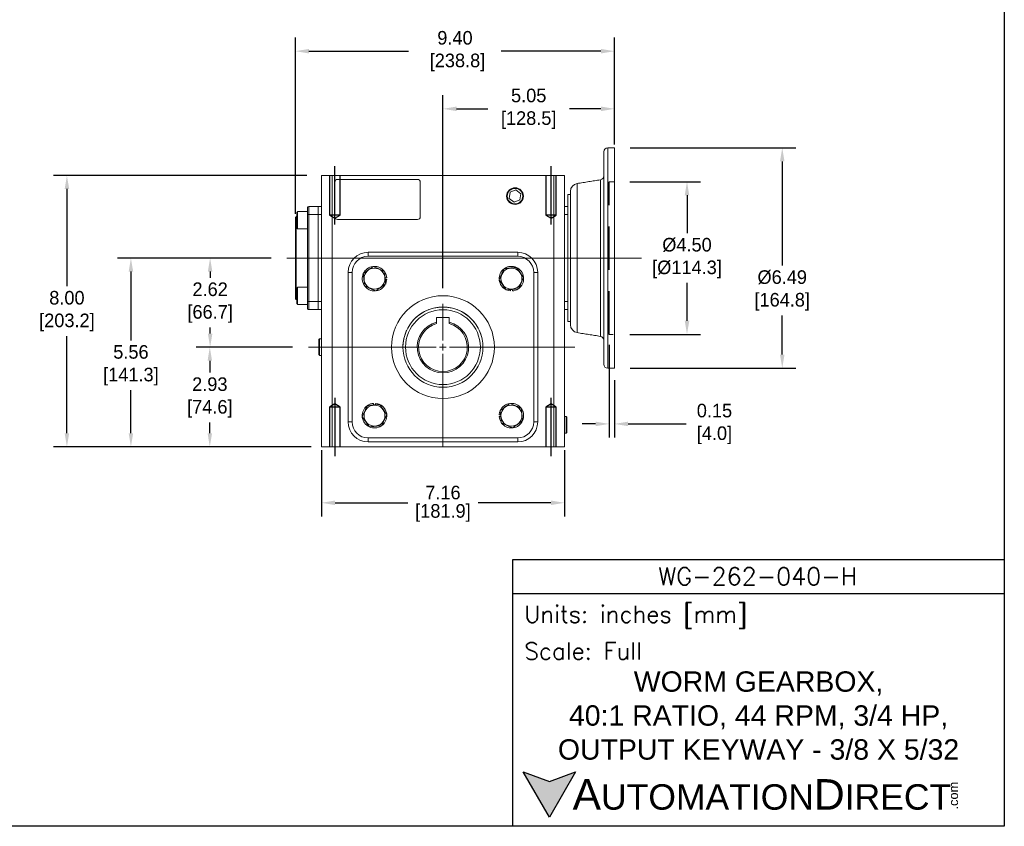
# Model space of a CAD drawing. Header units: inches. Extents: x 443.4 to 496, y 31.6 to 70.7.
# Tile 2 of 3: x 467 to 496, y 31.6 to 55.3. Entities that reach past the tile are written whole.
import ezdxf

# ---------------------------------------------------------------- set-up
doc = ezdxf.new("R2010")
doc.units = ezdxf.units.IN
doc.header["$MEASUREMENT"] = 0
doc.linetypes.add('CENTERX2', pattern=[20.32, 12.7, -2.54, 2.54, -2.54])
doc.linetypes.add('HIDDEN', pattern=[1.905, 1.27, -0.635])
for name, color, linetype in [('CENTER', 40, 'CENTERX2'), ('HIDDEN', 102, 'HIDDEN'), ('Text', 140, 'Continuous')]:
    doc.layers.add(name, color=color, linetype=linetype)
doc.layers.add('DIMENSIONS', color=140, linetype='Continuous', lineweight=15)
doc.styles.add('\\M+2ABAC\\M+2A6A11', font='txt')
doc.styles.add('ROMANS', font='romans.shx')
doc.dimstyles.get("Standard").update_dxf_attribs({"dimtxt": 0.4, "dimasz": 0.4, "dimexe": 0.4, "dimexo": 0.3, "dimgap": 0.2, "dimtad": 0, "dimtih": 1, "dimtoh": 1, "dimzin": 0, "dimdsep": 46, "dimtxsty": 'Standard', "dimcen": 0.09, "dimadec": 0, "dimazin": 0, "dimtfac": 1, "dimtofl": 0, "dimtmove": 0, "dimatfit": 3, "dimfxl": 0, "dimtolj": 1, "dimtzin": 0, "dimarcsym": 0})

# ---------------------------------------------------------------- blocks, each defined once
blk = doc.blocks.new('SW_CENTERMARKSYMBOL_0')
at = {"layer": 'DIMENSIONS', "color": 0}
for p, q in [((0, 1.43), (0, 9.29)), ((-1.43, 0), (-28.8, 0)), ((0, 0), (-0.71, 0)), ((0, 0), (0, 0.71)), ((0, 0), (0, -0.71)), ((0, 0), (0.71, 0)), ((1.43, 0), (28.25, 0)), ((0, -1.43), (0, -21.27))]:
    blk.add_line(p, q, dxfattribs=at)
blk = doc.blocks.new('*D7')
at = {"layer": 'Defpoints', "color": 0}
for p in [(479.458, 52.684), (484.513, 51.638), (479.458, 47.101)]:
    blk.add_point(p, dxfattribs=at)
at = {"layer": 'DIMENSIONS', "color": 0, "lineweight": -2}
for p, q in [((479.458, 47.401), (479.458, 53.084)), ((484.513, 51.938), (484.513, 53.084)), ((479.858, 52.684), (480.785, 52.684)), ((484.113, 52.684), (483.185, 52.684))]:
    blk.add_line(p, q, dxfattribs=at)
at = {"layer": 'DIMENSIONS', "color": 0}
for points in [[(479.858, 52.751), (479.858, 52.617), (479.458, 52.684)], [(484.113, 52.751), (484.113, 52.617), (484.513, 52.684)]]:
    blk.add_solid(points, dxfattribs=at)
at = {"layer": 'DIMENSIONS', "color": 0, "insert": (481.985, 52.684), "char_height": 0.4, "attachment_point": 5}
blk.add_mtext('\\A1;5.05\\P[128.5]', dxfattribs=at)
blk = doc.blocks.new('*D8')
at = {"layer": 'Defpoints', "color": 0}
for p in [(484.356, 46.032), (484.513, 44.99), (484.513, 43.405)]:
    blk.add_point(p, dxfattribs=at)
at = {"layer": 'DIMENSIONS', "color": 0, "lineweight": -2}
for p, q in [((484.356, 45.732), (484.356, 43.005)), ((484.513, 44.69), (484.513, 43.005)), ((483.956, 43.405), (483.556, 43.405)), ((484.913, 43.405), (486.626, 43.405))]:
    blk.add_line(p, q, dxfattribs=at)
at = {"layer": 'DIMENSIONS', "color": 0}
for points in [[(483.956, 43.472), (483.956, 43.338), (484.356, 43.405)], [(484.913, 43.472), (484.913, 43.338), (484.513, 43.405)]]:
    blk.add_solid(points, dxfattribs=at)
at = {"layer": 'DIMENSIONS', "color": 0, "insert": (487.459, 43.405), "char_height": 0.4, "attachment_point": 5}
blk.add_mtext('\\A1;0.15\\P[4.0]', dxfattribs=at)
blk = doc.blocks.new('*D9')
at = {"layer": 'Defpoints', "color": 0}
for p in [(470.263, 48.289), (474.647, 48.289), (475.878, 42.73)]:
    blk.add_point(p, dxfattribs=at)
at = {"layer": 'DIMENSIONS', "color": 0, "lineweight": -2}
for p, q in [((474.347, 48.289), (469.863, 48.289)), ((470.263, 47.889), (470.263, 45.865)), ((470.263, 43.13), (470.263, 44.399)), ((475.578, 42.73), (469.863, 42.73))]:
    blk.add_line(p, q, dxfattribs=at)
at = {"layer": 'DIMENSIONS', "color": 0}
for points in [[(470.197, 47.889), (470.33, 47.889), (470.263, 48.289)], [(470.197, 43.13), (470.33, 43.13), (470.263, 42.73)]]:
    blk.add_solid(points, dxfattribs=at)
at = {"layer": 'DIMENSIONS', "color": 0, "insert": (470.263, 45.132), "char_height": 0.4, "attachment_point": 5}
blk.add_mtext('\\A1;5.56\\P[141.3]', dxfattribs=at)
blk = doc.blocks.new('*D10')
at = {"layer": 'Defpoints', "color": 0}
for p in [(484.663, 50.537), (484.663, 46.041), (486.65, 46.041)]:
    blk.add_point(p, dxfattribs=at)
at = {"layer": 'DIMENSIONS', "color": 0, "lineweight": -2}
for p, q in [((484.963, 50.537), (487.05, 50.537)), ((486.65, 50.137), (486.65, 49.022)), ((486.65, 46.441), (486.65, 47.556)), ((484.963, 46.041), (487.05, 46.041))]:
    blk.add_line(p, q, dxfattribs=at)
at = {"layer": 'DIMENSIONS', "color": 0}
for points in [[(486.583, 50.137), (486.717, 50.137), (486.65, 50.537)], [(486.583, 46.441), (486.717, 46.441), (486.65, 46.041)]]:
    blk.add_solid(points, dxfattribs=at)
at = {"layer": 'DIMENSIONS', "color": 0, "insert": (486.65, 48.289), "char_height": 0.4, "attachment_point": 5}
blk.add_mtext('\\A1;%%C4.50\\P[%%C114.3]', dxfattribs=at)
blk = doc.blocks.new('*D14')
at = {"layer": 'Defpoints', "color": 0}
for p in [(472.588, 45.666), (475.324, 45.666), (475.745, 42.73)]:
    blk.add_point(p, dxfattribs=at)
at = {"layer": 'DIMENSIONS', "color": 0, "lineweight": -2}
for p, q in [((475.024, 45.666), (472.188, 45.666)), ((472.588, 45.266), (472.588, 44.915)), ((472.588, 43.13), (472.588, 43.448)), ((475.445, 42.73), (472.188, 42.73))]:
    blk.add_line(p, q, dxfattribs=at)
at = {"layer": 'DIMENSIONS', "color": 0}
for points in [[(472.522, 45.266), (472.655, 45.266), (472.588, 45.666)], [(472.522, 43.13), (472.655, 43.13), (472.588, 42.73)]]:
    blk.add_solid(points, dxfattribs=at)
at = {"layer": 'DIMENSIONS', "color": 0, "insert": (472.588, 44.182), "char_height": 0.4, "attachment_point": 5}
blk.add_mtext('\\A1;2.93\\P[74.6]', dxfattribs=at)
blk = doc.blocks.new('*D15')
at = {"layer": 'Defpoints', "color": 0}
for p in [(472.597, 48.289), (474.691, 48.289), (475.315, 45.666)]:
    blk.add_point(p, dxfattribs=at)
at = {"layer": 'DIMENSIONS', "color": 0, "lineweight": -2}
for p, q in [((474.391, 48.289), (472.197, 48.289)), ((472.597, 47.889), (472.597, 47.711)), ((472.597, 46.066), (472.597, 46.244)), ((475.015, 45.666), (472.197, 45.666))]:
    blk.add_line(p, q, dxfattribs=at)
at = {"layer": 'DIMENSIONS', "color": 0}
for points in [[(472.53, 47.889), (472.664, 47.889), (472.597, 48.289)], [(472.53, 46.066), (472.664, 46.066), (472.597, 45.666)]]:
    blk.add_solid(points, dxfattribs=at)
at = {"layer": 'DIMENSIONS', "color": 0, "insert": (472.597, 46.977), "char_height": 0.4, "attachment_point": 5}
blk.add_mtext('\\A1;2.62\\P[66.7]', dxfattribs=at)
blk = doc.blocks.new('*D16')
at = {"layer": 'Defpoints', "color": 0}
for p in [(475.745, 50.724), (468.377, 42.73), (475.745, 42.73)]:
    blk.add_point(p, dxfattribs=at)
at = {"layer": 'DIMENSIONS', "color": 0, "lineweight": -2}
for p, q in [((475.445, 50.724), (467.977, 50.724)), ((468.377, 50.324), (468.377, 47.46)), ((468.377, 43.13), (468.377, 45.994)), ((475.445, 42.73), (467.977, 42.73))]:
    blk.add_line(p, q, dxfattribs=at)
at = {"layer": 'DIMENSIONS', "color": 0}
for points in [[(468.31, 50.324), (468.444, 50.324), (468.377, 50.724)], [(468.31, 43.13), (468.444, 43.13), (468.377, 42.73)]]:
    blk.add_solid(points, dxfattribs=at)
at = {"layer": 'DIMENSIONS', "color": 0, "insert": (468.377, 46.727), "char_height": 0.4, "attachment_point": 5}
blk.add_mtext('\\A1;8.00\\P[203.2]', dxfattribs=at)
blk = doc.blocks.new('*D4')
at = {"layer": 'Defpoints', "color": 0}
for p in [(484.672, 51.535), (484.672, 45.048), (489.456, 45.048)]:
    blk.add_point(p, dxfattribs=at)
at = {"layer": 'DIMENSIONS', "color": 0, "lineweight": -2}
for p, q in [((484.972, 51.535), (489.856, 51.535)), ((489.456, 51.135), (489.456, 48.069)), ((489.456, 45.448), (489.456, 46.602)), ((484.972, 45.048), (489.856, 45.048))]:
    blk.add_line(p, q, dxfattribs=at)
at = {"layer": 'DIMENSIONS', "color": 0}
for points in [[(489.39, 51.135), (489.523, 51.135), (489.456, 51.535)], [(489.39, 45.448), (489.523, 45.448), (489.456, 45.048)]]:
    blk.add_solid(points, dxfattribs=at)
at = {"layer": 'DIMENSIONS', "color": 0, "insert": (489.456, 47.335), "char_height": 0.4, "attachment_point": 5}
blk.add_mtext('\\A1;%%C6.49\\P[164.8]', dxfattribs=at)
blk = doc.blocks.new('*D5')
at = {"layer": 'Defpoints', "color": 0}
for p in [(484.513, 54.382), (484.513, 51.535), (475.11, 49.489)]:
    blk.add_point(p, dxfattribs=at)
at = {"layer": 'DIMENSIONS', "color": 0, "lineweight": -2}
for p, q in [((475.11, 49.589), (475.11, 54.782)), ((484.513, 51.635), (484.513, 54.782)), ((475.51, 54.382), (478.445, 54.382)), ((484.113, 54.382), (481.178, 54.382))]:
    blk.add_line(p, q, dxfattribs=at)
at = {"layer": 'DIMENSIONS', "color": 0}
for points in [[(475.51, 54.448), (475.51, 54.315), (475.11, 54.382)], [(484.113, 54.448), (484.113, 54.315), (484.513, 54.382)]]:
    blk.add_solid(points, dxfattribs=at)
at = {"layer": 'DIMENSIONS', "color": 0, "insert": (479.812, 54.382), "char_height": 0.4, "attachment_point": 5}
blk.add_mtext('\\A1;9.40\\P [238.8]', dxfattribs=at)
blk = doc.blocks.new('*D35')
at = {"layer": 'Defpoints', "color": 0}
for p in [(475.877, 42.73), (483.038, 42.73), (475.877, 41.082)]:
    blk.add_point(p, dxfattribs=at)
at = {"layer": 'DIMENSIONS', "color": 0, "lineweight": -2}
for p, q in [((475.877, 42.63), (475.877, 40.682)), ((483.038, 42.63), (483.038, 40.682)), ((476.277, 41.082), (478.424, 41.082)), ((482.638, 41.082), (480.491, 41.082))]:
    blk.add_line(p, q, dxfattribs=at)
at = {"layer": 'DIMENSIONS', "color": 0}
for points in [[(476.277, 41.149), (476.277, 41.015), (475.877, 41.082)], [(482.638, 41.149), (482.638, 41.015), (483.038, 41.082)]]:
    blk.add_solid(points, dxfattribs=at)
at = {"layer": 'DIMENSIONS', "color": 0, "char_height": 0.4, "attachment_point": 5}
for s, insert in [('\\A1;7.16', (479.458, 41.382)), ('\\A1;[181.9]', (479.458, 40.782))]:
    blk.add_mtext(s, dxfattribs=dict(at, insert=insert))

msp = doc.modelspace()

# ---------------------------------------------------------------- hatches: boundary and pattern name
at = {"layer": 'Text'}
msp.add_hatch(color=256, dxfattribs=at).paths.add_polyline_path([(483.368, 33.156), (482.597, 32.876), (481.826, 33.156), (482.597, 31.821)])

# ---------------------------------------------------------------- linework, layer by layer
at = {"color": 7, "linetype": 'Continuous', "lineweight": 15}
for p, q in [((484.198, 50.572), (484.198, 51.417)), ((484.513, 51.535), (484.513, 45.043)), ((475.877, 42.73), (475.877, 50.724)), ((476.192, 50.724), (475.877, 50.724)), ((482.723, 50.724), (476.192, 50.724)), ((476.192, 50.724), (476.192, 42.73)), ((476.271, 50.528), (476.271, 49.505)), ((478.71, 50.606), (476.35, 50.606)), ((478.789, 49.505), (478.789, 50.528)), ((482.723, 42.73), (482.723, 50.724)), ((483.038, 50.724), (482.723, 50.724)), ((483.038, 50.724), (483.038, 42.73)), ((484.198, 50.574), (484.198, 50.581)), ((481.438, 50.225), (481.414, 50.045)), ((481.606, 50.295), (481.438, 50.225)), ((481.75, 50.184), (481.606, 50.295)), ((483.215, 48.289), (483.215, 50.252)), ((484.198, 50.148), (484.198, 50.428)), ((484.198, 46.151), (484.198, 50.427)), ((481.414, 50.045), (481.558, 49.934)), ((481.558, 49.934), (481.726, 50.004)), ((481.726, 50.004), (481.75, 50.184)), ((483.136, 49.804), (483.136, 50.158)), ((475.15, 49.632), (475.15, 49.172)), ((475.175, 49.657), (475.175, 49.146)), ((475.464, 49.793), (475.464, 49.568)), ((475.504, 49.804), (475.779, 49.804)), ((475.779, 49.568), (475.779, 49.804)), ((475.779, 49.804), (475.877, 49.804)), ((475.779, 49.804), (475.779, 49.568)), ((483.038, 49.804), (483.136, 49.804)), ((483.136, 49.568), (483.136, 49.804)), ((475.11, 47.089), (475.11, 49.489)), ((475.13, 49.509), (475.13, 48.289)), ((475.464, 49.568), (475.464, 47.01)), ((475.779, 47.01), (475.779, 49.568)), ((475.779, 47.01), (475.779, 49.568)), ((476.35, 49.426), (478.71, 49.426)), ((483.136, 49.384), (483.136, 49.568)), ((483.136, 48.289), (483.136, 49.384)), ((477.254, 48.459), (481.661, 48.459)), ((475.13, 48.289), (475.13, 47.069)), ((483.136, 47.194), (483.136, 48.289)), ((483.215, 46.326), (483.215, 48.289)), ((476.664, 43.463), (476.664, 47.869)), ((477.755, 47.708), (477.802, 47.711)), ((477.759, 47.658), (477.802, 47.655)), ((482.251, 47.869), (482.251, 43.463)), ((475.15, 47.406), (475.15, 47.176)), ((475.175, 47.432), (475.175, 47.176)), ((481.449, 47.364), (481.446, 47.322)), ((481.499, 47.369), (481.503, 47.322)), ((475.15, 47.176), (475.15, 46.946)), ((475.175, 47.176), (475.175, 46.92)), ((475.464, 47.01), (475.464, 46.785)), ((475.779, 46.774), (475.779, 47.01)), ((475.779, 47.01), (475.779, 46.774)), ((483.136, 47.01), (483.136, 47.194)), ((483.136, 46.774), (483.136, 47.01)), ((475.779, 46.774), (475.504, 46.774)), ((475.877, 46.774), (475.779, 46.774)), ((483.136, 46.774), (483.038, 46.774)), ((483.136, 46.42), (483.136, 46.774)), ((479.645, 46.54), (479.27, 46.54)), ((479.27, 46.54), (479.27, 46.4)), ((479.27, 46.359), (479.27, 46.531)), ((479.645, 46.4), (479.645, 46.54)), ((479.645, 46.531), (479.645, 46.359)), ((484.198, 46.15), (484.198, 46.43)), ((480.548, 46.118), (480.529, 46.162)), ((475.803, 45.877), (475.803, 45.894)), ((475.803, 45.438), (475.803, 45.877)), ((475.823, 45.913), (475.823, 45.895)), ((475.823, 45.895), (475.823, 45.419)), ((484.198, 45.161), (484.198, 46.006)), ((484.198, 45.997), (484.198, 46.003)), ((477.416, 43.963), (477.412, 44.01)), ((477.466, 43.968), (477.469, 44.01)), ((481.156, 43.674), (481.114, 43.677)), ((481.161, 43.624), (481.114, 43.621)), ((483.093, 43.379), (483.093, 43.626)), ((483.112, 43.607), (483.112, 43.379)), ((483.093, 43.132), (483.093, 43.379)), ((483.112, 43.379), (483.112, 43.151)), ((475.877, 42.73), (476.192, 42.73)), ((476.192, 42.73), (482.723, 42.73)), ((481.661, 42.873), (477.254, 42.873)), ((482.723, 42.73), (483.038, 42.73))]:
    msp.add_line(p, q, dxfattribs=at)
at = {"color": 7, "linetype": 'Continuous', "lineweight": 0}
for p, q in [((484.316, 51.535), (484.316, 45.043)), ((484.099, 48.289), (484.099, 50.594)), ((483.414, 48.289), (483.414, 50.485)), ((475.504, 49.804), (475.504, 49.568)), ((475.504, 49.568), (475.464, 49.568)), ((475.779, 49.568), (475.504, 49.568)), ((475.504, 49.568), (475.504, 47.01)), ((475.877, 49.568), (475.779, 49.568)), ((483.136, 49.568), (483.038, 49.568)), ((477.254, 48.341), (477.254, 48.459)), ((481.661, 48.341), (481.661, 48.459)), ((481.661, 48.341), (477.254, 48.341)), ((483.414, 46.093), (483.414, 48.289)), ((484.099, 45.984), (484.099, 48.289)), ((476.782, 47.869), (476.664, 47.869)), ((476.782, 47.869), (476.782, 43.463)), ((482.251, 47.869), (482.133, 47.869)), ((482.133, 43.463), (482.133, 47.869)), ((475.504, 47.01), (475.464, 47.01)), ((475.504, 47.01), (475.504, 46.774)), ((475.504, 47.01), (475.779, 47.01)), ((475.779, 47.01), (475.877, 47.01)), ((483.038, 47.01), (483.136, 47.01)), ((476.782, 43.463), (476.664, 43.463)), ((482.251, 43.463), (482.133, 43.463)), ((477.254, 42.991), (481.661, 42.991)), ((477.254, 42.873), (477.254, 42.991)), ((481.661, 42.873), (481.661, 42.991))]:
    msp.add_line(p, q, dxfattribs=at)
at = {"color": 7, "linetype": 'Continuous', "lineweight": 15, "flags": 128}
for points in [[(477.802, 47.655), (477.789, 47.584), (477.774, 47.541)], [(481.446, 47.322), (481.376, 47.335), (481.333, 47.35)], [(477.469, 44.01), (477.539, 43.997), (477.582, 43.982)], [(481.114, 43.677), (481.126, 43.748), (481.142, 43.791)]]:
    msp.add_lwpolyline(points, dxfattribs=at)
at = {"color": 7, "linetype": 'Continuous', "lineweight": 15}
for centre, radius in [((481.582, 50.114), 0.247), ((481.582, 50.114), 0.228), ((477.441, 47.683), 0.309), ((481.475, 47.683), 0.309), ((479.458, 45.666), 1.515), ((479.458, 45.666), 1.18), ((477.441, 43.649), 0.309), ((481.475, 43.649), 0.309)]:
    msp.add_circle(centre, radius, dxfattribs=at)
at = {"color": 7, "linetype": 'Continuous', "lineweight": 0}
msp.add_circle((479.458, 45.666), 1.102, dxfattribs=at)
at = {"color": 7, "linetype": 'Continuous', "lineweight": 15}
for centre, radius, start, end in [((484.316, 51.417), 0.118, 90, 180), ((476.35, 50.528), 0.0787, 90, 180), ((478.71, 50.528), 0.0787, 0, 90), ((484.08, 50.711), 0.118, 279.0903, 0), ((483.451, 50.252), 0.236, 99.0903, 180), ((475.504, 49.725), 0.0787, 90, 120), ((476.35, 49.505), 0.0787, 180, 270), ((478.71, 49.505), 0.0787, 270, 0), ((477.254, 47.869), 0.59, 90, 180), ((481.661, 47.869), 0.59, 0, 90), ((477.441, 47.683), 0.362, 97.7927, 213.0596), ((477.441, 47.683), 0.362, 37.0906, 93.3592), ((477.441, 47.683), 0.362, 4.5, 32.9838), ((481.475, 47.683), 0.362, 126.9298, 183.0858), ((481.475, 47.683), 0.362, 7.7927, 123.0596), ((481.475, 47.683), 0.362, 187.7757, 244.5279), ((481.475, 47.683), 0.362, 307.0906, 3.3592), ((477.441, 47.683), 0.362, 216.9298, 273.2394), ((477.441, 47.683), 0.362, 277.7757, 334.5279), ((481.475, 47.683), 0.362, 274.5, 302.9838), ((475.504, 46.853), 0.0787, 240, 270), ((479.458, 45.666), 1.18, 35.1734, 144.8266), ((479.458, 45.666), 1.18, 155.1734, 180), ((479.458, 45.666), 0.758, 104.3201, 75.6799), ((479.458, 45.666), 0.718, 105.1227, 74.8773), ((483.451, 46.326), 0.236, 180, 260.9097), ((479.458, 45.666), 1.18, 0, 22.5227), ((484.08, 45.867), 0.118, 0, 80.9097), ((484.316, 45.161), 0.118, 180, 270), ((477.441, 43.649), 0.362, 127.0906, 183.3592), ((477.441, 43.649), 0.362, 94.5, 122.9838), ((477.441, 43.649), 0.362, 7.7757, 64.5279), ((481.475, 43.649), 0.362, 97.7757, 154.5279), ((481.475, 43.649), 0.362, 36.9298, 93.2394), ((481.475, 43.649), 0.362, 277.7927, 33.0596), ((477.441, 43.649), 0.362, 187.7927, 303.0596), ((477.441, 43.649), 0.362, 306.9298, 3.2394), ((481.475, 43.649), 0.362, 184.5, 212.9838), ((477.254, 43.463), 0.59, 180, 270), ((481.475, 43.649), 0.362, 217.0906, 273.3592), ((481.661, 43.463), 0.59, 270, 0)]:
    msp.add_arc(centre, radius, start, end, dxfattribs=at)
at = {"color": 7, "linetype": 'Continuous', "lineweight": 0}
for centre, start, end in [((477.254, 47.869), 90, 180), ((481.661, 47.869), 0, 90), ((477.254, 43.463), 180, 270), ((481.661, 43.463), 270, 0)]:
    msp.add_arc(centre, 0.472, start, end, dxfattribs=at)
at = {"color": 7, "linetype": 'Continuous', "lineweight": 15}
for points in [[(484.513, 51.535), (484.316, 51.535)], [(484.099, 50.594), (483.414, 50.485)], [(483.215, 50.158), (483.136, 50.158)], [(475.175, 49.657), (475.15, 49.632)], [(475.464, 49.657), (475.175, 49.657)], [(475.13, 49.509), (475.11, 49.489)], [(475.15, 49.509), (475.13, 49.509)], [(475.15, 49.172), (475.175, 49.146)], [(475.175, 49.146), (475.464, 49.146)], [(475.175, 47.432), (475.15, 47.406)], [(475.464, 47.432), (475.175, 47.432)], [(475.11, 47.089), (475.13, 47.069)], [(475.13, 47.069), (475.15, 47.069)], [(475.15, 46.946), (475.175, 46.92)], [(475.175, 46.92), (475.464, 46.92)], [(478.386, 46.162), (478.386, 46.162)], [(480.423, 46.346), (480.422, 46.346)], [(483.136, 46.42), (483.215, 46.42)], [(475.823, 45.913), (475.803, 45.894)], [(475.877, 45.912), (475.823, 45.913)], [(483.414, 46.093), (484.099, 45.984)], [(475.803, 45.438), (475.823, 45.419)], [(475.823, 45.419), (475.877, 45.42)], [(484.316, 45.043), (484.513, 45.043)], [(483.093, 43.626), (483.038, 43.625)], [(483.112, 43.607), (483.093, 43.626)], [(483.038, 43.133), (483.093, 43.132)], [(483.093, 43.132), (483.112, 43.151)]]:
    msp.add_open_spline(points, degree=1, dxfattribs=at)
for points, knots in [([(484.198, 50.427), (484.199, 50.438), (484.199, 50.471), (484.202, 50.52), (484.199, 50.556), (484.199, 50.568), (484.198, 50.572)], [0, 0, 0, 0, 0.170415, 0.4909, 0.830619, 1, 1, 1, 1]), ([(477.407, 48.045), (477.387, 48.031), (477.335, 47.994), (477.248, 47.932), (477.168, 47.876), (477.123, 47.843), (477.11, 47.834)], [0, 0, 0, 0, 0.200449, 0.531174, 0.871908, 1, 1, 1, 1]), ([(477.737, 47.893), (477.698, 47.911), (477.618, 47.948), (477.506, 47.999), (477.436, 48.031), (477.407, 48.045)], [0, 0, 0, 0, 0.359919, 0.730737, 1, 1, 1, 1]), ([(477.771, 47.531), (477.767, 47.574), (477.759, 47.662), (477.747, 47.785), (477.74, 47.861), (477.737, 47.893)], [0, 0, 0, 0, 0.359919, 0.730736, 1, 1, 1, 1]), ([(481.264, 47.979), (481.246, 47.94), (481.21, 47.86), (481.158, 47.748), (481.126, 47.678), (481.113, 47.649)], [0, 0, 0, 0, 0.359919, 0.730737, 1, 1, 1, 1]), ([(481.626, 48.013), (481.583, 48.009), (481.496, 48.001), (481.373, 47.989), (481.296, 47.982), (481.264, 47.979)], [0, 0, 0, 0, 0.359919, 0.730736, 1, 1, 1, 1]), ([(481.836, 47.717), (481.823, 47.736), (481.786, 47.788), (481.724, 47.875), (481.667, 47.955), (481.635, 48.001), (481.626, 48.013)], [0, 0, 0, 0, 0.200449, 0.531174, 0.871908, 1, 1, 1, 1]), ([(477.11, 47.834), (477.114, 47.791), (477.123, 47.704), (477.134, 47.581), (477.141, 47.505), (477.144, 47.473)], [0, 0, 0, 0, 0.359919, 0.730736, 1, 1, 1, 1]), ([(481.113, 47.649), (481.122, 47.636), (481.153, 47.592), (481.21, 47.512), (481.272, 47.425), (481.309, 47.372), (481.323, 47.353)], [0, 0, 0, 0, 0.128092, 0.458987, 0.79955, 1, 1, 1, 1]), ([(481.685, 47.387), (481.703, 47.426), (481.74, 47.506), (481.791, 47.618), (481.823, 47.688), (481.836, 47.717)], [0, 0, 0, 0, 0.359919, 0.730737, 1, 1, 1, 1]), ([(477.144, 47.473), (477.184, 47.455), (477.263, 47.418), (477.376, 47.366), (477.445, 47.335), (477.475, 47.321)], [0, 0, 0, 0, 0.359919, 0.730737, 1, 1, 1, 1]), ([(477.475, 47.321), (477.487, 47.33), (477.532, 47.362), (477.611, 47.418), (477.699, 47.48), (477.751, 47.518), (477.771, 47.531)], [0, 0, 0, 0, 0.128092, 0.458987, 0.79955, 1, 1, 1, 1]), ([(481.323, 47.353), (481.366, 47.357), (481.454, 47.365), (481.576, 47.376), (481.653, 47.384), (481.685, 47.387)], [0, 0, 0, 0, 0.359919, 0.730736, 1, 1, 1, 1]), ([(479.27, 46.4), (479.27, 46.395), (479.27, 46.382), (479.27, 46.368), (479.27, 46.359)], [0, 0, 0, 0, 0.331624, 1, 1, 1, 1]), ([(479.645, 46.359), (479.645, 46.368), (479.645, 46.382), (479.645, 46.395), (479.645, 46.4)], [0, 0, 0, 0, 0.668376, 1, 1, 1, 1]), ([(484.198, 46.006), (484.199, 46.01), (484.199, 46.022), (484.202, 46.057), (484.199, 46.106), (484.199, 46.14), (484.198, 46.151)], [0, 0, 0, 0, 0.170415, 0.490901, 0.83062, 1, 1, 1, 1]), ([(477.23, 43.945), (477.212, 43.906), (477.176, 43.826), (477.124, 43.714), (477.092, 43.644), (477.079, 43.615)], [0, 0, 0, 0, 0.359919, 0.730737, 1, 1, 1, 1]), ([(477.592, 43.979), (477.549, 43.975), (477.462, 43.967), (477.339, 43.956), (477.262, 43.948), (477.23, 43.945)], [0, 0, 0, 0, 0.359919, 0.730736, 1, 1, 1, 1]), ([(477.803, 43.683), (477.794, 43.696), (477.762, 43.74), (477.705, 43.82), (477.644, 43.907), (477.606, 43.96), (477.592, 43.979)], [0, 0, 0, 0, 0.128092, 0.458987, 0.79955, 1, 1, 1, 1]), ([(481.441, 44.011), (481.428, 44.002), (481.383, 43.97), (481.304, 43.914), (481.217, 43.852), (481.164, 43.814), (481.144, 43.801)], [0, 0, 0, 0, 0.128092, 0.458987, 0.79955, 1, 1, 1, 1]), ([(481.771, 43.859), (481.732, 43.877), (481.652, 43.914), (481.54, 43.966), (481.47, 43.997), (481.441, 44.011)], [0, 0, 0, 0, 0.359919, 0.730737, 1, 1, 1, 1]), ([(481.805, 43.498), (481.801, 43.541), (481.793, 43.628), (481.781, 43.751), (481.774, 43.827), (481.771, 43.859)], [0, 0, 0, 0, 0.359919, 0.730736, 1, 1, 1, 1]), ([(477.079, 43.615), (477.093, 43.596), (477.13, 43.544), (477.191, 43.457), (477.248, 43.377), (477.28, 43.331), (477.289, 43.319)], [0, 0, 0, 0, 0.200449, 0.531174, 0.871908, 1, 1, 1, 1]), ([(477.651, 43.353), (477.669, 43.392), (477.706, 43.472), (477.757, 43.584), (477.789, 43.654), (477.803, 43.683)], [0, 0, 0, 0, 0.359919, 0.730737, 1, 1, 1, 1]), ([(481.144, 43.801), (481.148, 43.758), (481.156, 43.67), (481.168, 43.547), (481.175, 43.471), (481.178, 43.439)], [0, 0, 0, 0, 0.359919, 0.730736, 1, 1, 1, 1]), ([(477.289, 43.319), (477.332, 43.323), (477.42, 43.331), (477.543, 43.343), (477.619, 43.35), (477.651, 43.353)], [0, 0, 0, 0, 0.359919, 0.730736, 1, 1, 1, 1]), ([(481.178, 43.439), (481.217, 43.421), (481.297, 43.384), (481.41, 43.333), (481.479, 43.301), (481.509, 43.287)], [0, 0, 0, 0, 0.359919, 0.730737, 1, 1, 1, 1]), ([(481.509, 43.287), (481.528, 43.301), (481.58, 43.338), (481.667, 43.4), (481.747, 43.456), (481.792, 43.489), (481.805, 43.498)], [0, 0, 0, 0, 0.200449, 0.531174, 0.871908, 1, 1, 1, 1])]:
    msp.add_open_spline(points, degree=3, knots=knots, dxfattribs=at)
at = {"layer": 'CENTER', "color": 40}
for p, q in [((476.272, 49.278), (476.272, 51)), ((482.643, 49.278), (482.643, 51)), ((476.272, 44.176), (476.272, 42.454)), ((482.643, 42.454), (482.643, 44.176))]:
    msp.add_line(p, q, dxfattribs=at)
at = {"layer": 'CENTER', "color": 40, "linetype": 'CENTERX2', "lineweight": 0}
msp.add_line((485.307, 48.289), (474.855, 48.289), dxfattribs=at)
at = {"layer": 'Defpoints'}
msp.add_lwpolyline([(496, 31.555), (443.432, 31.555), (443.432, 70.703), (496, 70.703)], close=True, dxfattribs=at)
at = {"layer": 'DIMENSIONS', "linetype": 'HIDDEN', "lineweight": 0}
for p, q in [((484.513, 50.537), (484.356, 50.537)), ((484.356, 46.041), (484.474, 46.041))]:
    msp.add_line(p, q, dxfattribs=at)
at = {"layer": 'HIDDEN'}
for p, q in [((476.116, 50.724), (476.116, 49.553)), ((476.429, 49.553), (476.429, 50.724)), ((482.487, 50.724), (482.487, 49.553)), ((482.799, 49.553), (482.799, 50.724)), ((484.356, 46.041), (484.356, 50.537)), ((476.429, 49.553), (476.116, 49.553)), ((476.116, 49.553), (476.272, 49.46)), ((476.272, 49.46), (476.429, 49.553)), ((482.799, 49.553), (482.487, 49.553)), ((482.487, 49.553), (482.643, 49.46)), ((482.643, 49.46), (482.799, 49.553)), ((476.272, 43.994), (476.116, 43.901)), ((476.429, 43.901), (476.116, 43.901)), ((476.116, 43.901), (476.116, 42.73)), ((476.429, 43.901), (476.272, 43.994)), ((476.429, 42.73), (476.429, 43.901)), ((482.643, 43.994), (482.487, 43.901)), ((482.799, 43.901), (482.487, 43.901)), ((482.487, 43.901), (482.487, 42.73)), ((482.799, 43.901), (482.643, 43.994)), ((482.799, 42.73), (482.799, 43.901))]:
    msp.add_line(p, q, dxfattribs=at)
at = {"layer": 'Text'}
msp.add_line((481.516, 38.41), (496, 38.41), dxfattribs=at)
for points in [[(481.516, 31.555), (481.516, 39.408), (496, 39.408), (496, 31.555)], [(483.368, 33.156), (482.597, 31.821), (481.826, 33.156), (482.597, 32.876)]]:
    msp.add_lwpolyline(points, close=True, dxfattribs=at)

# ---------------------------------------------------------------- block references
at = {"layer": 'CENTER', "color": 40, "xscale": 0.1377, "yscale": 0.1377, "zscale": 0.1377}
msp.add_blockref('SW_CENTERMARKSYMBOL_0', (479.458, 45.666), dxfattribs=at)

# ---------------------------------------------------------------- texts
at = {"layer": 'Text', "linetype": 'Continuous', "insert": (488.736, 38.916), "char_height": 0.51633, "width": 9.71913, "attachment_point": 5, "style": 'ROMANS'}
msp.add_mtext('WG-262-040-H', dxfattribs=at)
at = {"layer": 'Text', "attachment_point": 4}
for s, insert, char_height, width, style in [(' Units: inches [mm]', (481.516, 37.716), 0.4992, 14.484, 'ROMANS'), (' Scale: Full', (481.516, 36.717), 0.4992, 14.484, 'ROMANS'), ('{\\fArial|b0|i0|c0|p34;     \\H1.2x;A\\H0.8333x;UTOMATION\\H1.2x;D\\H0.8333x;IRECT}', (481.826, 32.489), 0.74879, 12.6843, '\\M+2ABAC\\M+2A6A11')]:
    msp.add_mtext(s, dxfattribs=dict(at, insert=insert, char_height=char_height, width=width, style=style))
at = {"layer": 'Text', "linetype": 'Continuous', "insert": (488.758, 34.814), "char_height": 0.59976, "width": 16.12612, "attachment_point": 5}
msp.add_mtext('\\A1;{\\fArial|b0|i0|c0|p34;WORM GEARBOX,\\P40:1 RATIO, 44 RPM, 3/4 HP,\\POUTPUT KEYWAY - 3/8 X 5/32}', dxfattribs=at)
at = {"layer": 'Text', "insert": (494.367, 32.05), "char_height": 0.26957, "width": 0.79881, "attachment_point": 1, "rotation": 90, "style": '\\M+2ABAC\\M+2A6A11'}
msp.add_mtext('{\\fArial|b0|i0|c0|p34;.com}', dxfattribs=at)

# ---------------------------------------------------------------- dimensions: what is measured, and where the dimension line sits
at = {"layer": 'DIMENSIONS'}
dim = msp.add_linear_dim(base=(484.513, 54.382), p1=(475.11, 49.489), p2=(484.513, 51.535), dimstyle='Standard', override={"dimexo": 0.1, "dimgap": 0.1, "dimpost": '\\X'}, dxfattribs=at)
dim.commit()
dim.dimension.update_dxf_attribs({"geometry": '*D5', "text_midpoint": (479.812, 54.382), "dimtype": 160})
for base, p1, p2, text, picture, middle in [((479.458, 52.684), (484.513, 51.638), (479.458, 47.101), '5.05\\P[128.5]', '*D7', (481.985, 52.684)), ((484.513, 43.405), (484.356, 46.032), (484.513, 44.99), '0.15\\P[4.0]', '*D8', (487.459, 43.405))]:
    dim = msp.add_linear_dim(base=base, p1=p1, p2=p2, text=text, dimstyle='Standard', override={"dimpost": '\\X'}, dxfattribs=at)
    dim.commit()
    dim.dimension.update_dxf_attribs({"geometry": picture, "text_midpoint": middle, "dimtype": 160})
for base, p1, p2, text, picture, middle in [((489.456, 45.048), (484.672, 51.535), (484.672, 45.048), '%%C6.49\\P[164.8]', '*D4', (489.456, 47.335)), ((468.377, 42.73), (475.745, 50.724), (475.745, 42.73), '8.00\\P[203.2]', '*D16', (468.377, 46.727)), ((486.65, 46.041), (484.663, 50.537), (484.663, 46.041), '%%C4.50\\P[%%C114.3]', '*D10', (486.65, 48.289)), ((470.263, 48.289), (475.878, 42.73), (474.647, 48.289), '5.56\\P[141.3]', '*D9', (470.263, 45.132)), ((472.597, 48.289), (475.315, 45.666), (474.691, 48.289), '2.62\\P[66.7]', '*D15', (472.597, 46.977)), ((472.588, 45.666), (475.745, 42.73), (475.324, 45.666), '2.93\\P[74.6]', '*D14', (472.588, 44.182))]:
    dim = msp.add_linear_dim(base=base, p1=p1, p2=p2, angle=90, text=text, dimstyle='Standard', override={"dimpost": '\\X'}, dxfattribs=at)
    dim.commit()
    dim.dimension.update_dxf_attribs({"geometry": picture, "text_midpoint": middle, "dimtype": 160})
dim = msp.add_linear_dim(base=(475.877, 41.082), p1=(483.038, 42.73), p2=(475.877, 42.73), dimstyle='Standard', override={"dimexo": 0.1, "dimgap": 0.1, "dimpost": '\\X'}, dxfattribs=at)
dim.commit()
dim.dimension.update_dxf_attribs({"geometry": '*D35', "text_midpoint": (479.458, 41.082)})

doc.saveas('drawing.dxf')
